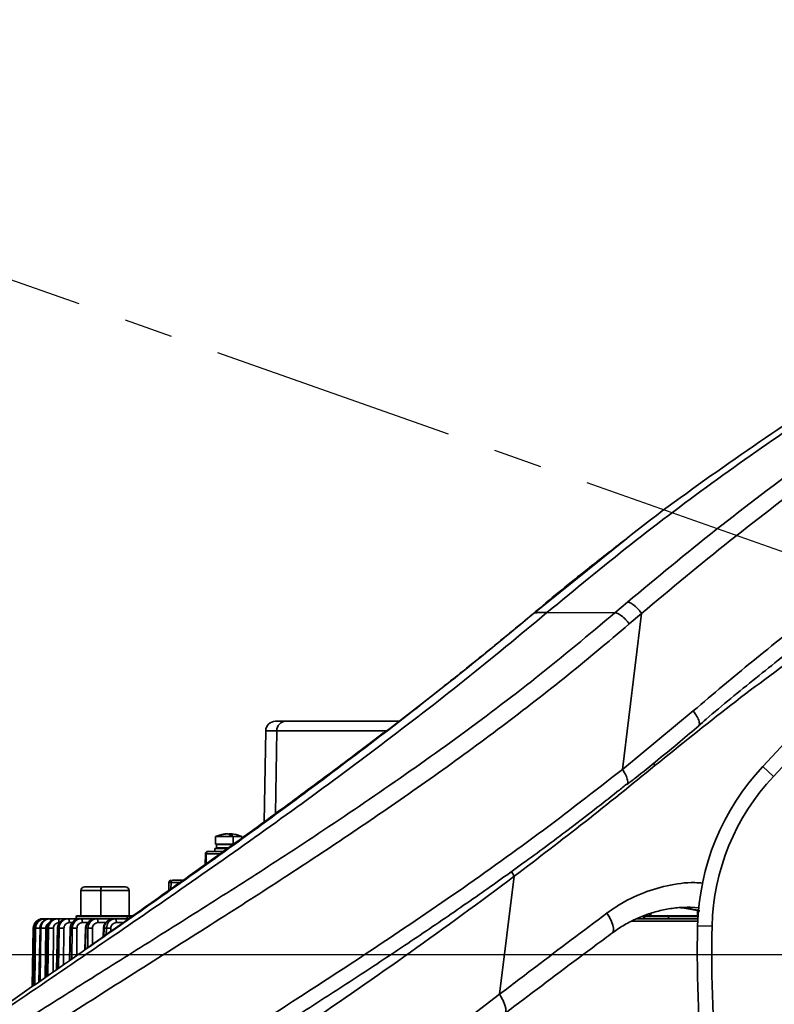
# Model space of a CAD drawing. Header units: millimetres. Extents: x -10540 to 6039, y -7467 to 6433.
# Tile 167 of 236: x -4586 to -4430, y 725 to 929. Entities that reach past the tile are written whole.
import ezdxf

# ---------------------------------------------------------------- set-up
doc = ezdxf.new("R2010")
doc.units = ezdxf.units.MM
doc.header["$LTSCALE"] = 8
doc.header["$PDSIZE"] = -1
doc.linetypes.add('CENTER', pattern=[10.16, 6.35, -1.27, 1.27, -1.27])
doc.layers.get('Defpoints').update_dxf_attribs({"true_color": 0x5e5e5e})
doc.layers.add('细实线层', color=7, linetype='Continuous')
doc.dimstyles.new('ISO-25', dxfattribs={"dimscale": 20, "dimtxt": 5, "dimasz": 6, "dimexe": 6, "dimexo": 0.625, "dimtad": 1, "dimtoh": 1, "dimdec": 0, "dimtxsty": 'Standard', "dimcen": 2.5, "dimclrd": 1, "dimclre": 1, "dimclrt": 4, "dimadec": 1, "dimazin": 2, "dimtfac": 1, "dimtdec": 0, "dimtmove": 0, "dimatfit": 0, "dimfxl": 1, "dimarcsym": 0})

# ---------------------------------------------------------------- blocks, each defined once
blk = doc.blocks.new('*D86')
at = {"color": 1, "lineweight": -2, "transparency": 16777216}
for p, q in [((-6322.53, 1953.41), (-6322.53, -622.79)), ((-4390.83, 112.7), (-4390.83, -622.79)), ((-4510.83, -502.79), (-6202.53, -502.79))]:
    blk.add_line(p, q, dxfattribs=at)
at = {"color": 1, "transparency": 16777216}
for points in [[(-6202.53, -482.79), (-6202.53, -522.79), (-6322.53, -502.79)], [(-4510.83, -482.79), (-4510.83, -522.79), (-4390.83, -502.79)]]:
    blk.add_solid(points, dxfattribs=at)
at = {"layer": 'Defpoints', "color": 0, "transparency": 16777216}
for p in [(-6322.53, 1965.91), (-4390.83, 125.2), (-6322.53, -502.79)]:
    blk.add_point(p, dxfattribs=at)
at = {"color": 4, "transparency": 16777216, "insert": (-5356.68, -420.29), "char_height": 100, "attachment_point": 5}
blk.add_mtext('{\\H1.4x;1932}', dxfattribs=at)
blk = doc.blocks.new('*D89')
at = {"color": 1, "lineweight": -2, "transparency": 16777216}
for p, q in [((-4417.71, 735.17), (-5044.16, 735.17)), ((-4924.16, 255.17), (-4924.16, 615.17)), ((-4708.39, 135.17), (-5044.16, 135.17))]:
    blk.add_line(p, q, dxfattribs=at)
at = {"color": 1, "transparency": 16777216}
for points in [[(-4944.16, 615.17), (-4904.16, 615.17), (-4924.16, 735.17)], [(-4944.16, 255.17), (-4904.16, 255.17), (-4924.16, 135.17)]]:
    blk.add_solid(points, dxfattribs=at)
at = {"layer": 'Defpoints', "color": 0, "transparency": 16777216}
for p in [(-4924.16, 735.17), (-4405.21, 735.17), (-4695.89, 135.17)]:
    blk.add_point(p, dxfattribs=at)
at = {"color": 4, "transparency": 16777216, "insert": (-5007.44, 435.17), "char_height": 100, "attachment_point": 5, "rotation": 90}
blk.add_mtext('{\\H1.4x;600}', dxfattribs=at)
blk = doc.blocks.new('*D90')
at = {"color": 1, "lineweight": -2, "transparency": 16777216}
for p, q in [((-4383.47, 1895.17), (-5044.16, 1895.17)), ((-4924.16, 855.17), (-4924.16, 1775.17)), ((-4417.71, 735.17), (-5044.16, 735.17))]:
    blk.add_line(p, q, dxfattribs=at)
at = {"color": 1, "transparency": 16777216}
for points in [[(-4944.16, 1775.17), (-4904.16, 1775.17), (-4924.16, 1895.17)], [(-4944.16, 855.17), (-4904.16, 855.17), (-4924.16, 735.17)]]:
    blk.add_solid(points, dxfattribs=at)
at = {"layer": 'Defpoints', "color": 0, "transparency": 16777216}
for p in [(-4924.16, 1895.17), (-4370.97, 1895.17), (-4405.21, 735.17)]:
    blk.add_point(p, dxfattribs=at)
at = {"color": 4, "transparency": 16777216, "insert": (-5007.44, 1315.17), "char_height": 100, "attachment_point": 5, "rotation": 90}
blk.add_mtext('{\\H1.4x;1160}', dxfattribs=at)
blk = doc.blocks.new('*D105')
at = {"layer": 'Defpoints', "color": 0, "transparency": 16777216}
for p in [(-4190.83, 1893.17), (-4428.18, 1280.34), (-5294.27, 1124.16), (-4190.83, 735.17), (-4190.83, 521.46)]:
    blk.add_point(p, dxfattribs=at)
at = {"layer": '细实线层', "color": 1, "lineweight": -2, "transparency": 16777216}
blk.add_arc((-4190.83, 735.17), 594.6, 101.583, 148.99841, dxfattribs=at)
at = {"layer": '细实线层', "color": 1, "transparency": 16777216}
for points in [[(-4312.23, 1337.56), (-4308.2, 1297.76), (-4190.83, 1329.77)], [(-4682.39, 1032.91), (-4718.58, 1049.95), (-4751.6, 932.86)]]:
    blk.add_solid(points, dxfattribs=at)
at = {"layer": '细实线层', "color": 4, "transparency": 16777216, "insert": (-4570.77, 1271.97), "char_height": 100, "attachment_point": 5, "rotation": 35.2907}
blk.add_mtext('60%%D', dxfattribs=at)

msp = doc.modelspace()

# ---------------------------------------------------------------- linework, layer by layer
at = {"linetype": 'Continuous', "lineweight": 35}
for p, q in [((-4460.47, 821.61), (-4479.62, 806.2)), ((-4462.91, 806.18), (-4460.34, 808.38)), ((-4479.62, 806.2), (-4479.71, 806.11)), ((-4462.91, 806.18), (-4477.03, 806.22)), ((-4457.39, 806.06), (-4461.36, 773.67)), ((-4457.39, 806.06), (-4459.94, 803.87)), ((-4461.36, 773.67), (-4446.65, 785.84)), ((-4533.39, 783.67), (-4531.22, 783.67)), ((-4531.22, 783.67), (-4507.76, 783.67)), ((-4535.39, 781.71), (-4535.72, 762.79)), ((-4533.1, 781.71), (-4535.39, 781.71)), ((-4533.1, 781.71), (-4533.38, 764.5)), ((-4510.24, 781.71), (-4533.1, 781.71)), ((-4510.79, 781.22), (-4510.89, 781.12)), ((-4454.61, 774.47), (-4454.94, 774.95)), ((-4430.02, 772.23), (-4432.2, 774.28)), ((-4542.59, 760.28), (-4542.59, 760.13)), ((-4542.56, 760.29), (-4542.56, 760.13)), ((-4542.54, 760.28), (-4542.54, 760.13)), ((-4542.36, 760.28), (-4541.99, 760.23)), ((-4545.84, 759.76), (-4545.84, 758.17)), ((-4545.68, 759.76), (-4545.84, 759.76)), ((-4542.18, 759.76), (-4545.68, 759.76)), ((-4542.18, 758.17), (-4542.18, 759.76)), ((-4540.34, 759.76), (-4542.18, 759.76)), ((-4540.34, 759.43), (-4540.34, 759.76)), ((-4547.93, 756.18), (-4547.97, 753.94)), ((-4547.76, 756.18), (-4547.93, 756.18)), ((-4547.76, 756.18), (-4547.79, 754.06)), ((-4544.85, 756.18), (-4547.76, 756.18)), ((-4547.43, 756.67), (-4547.29, 756.67)), ((-4547.29, 756.67), (-4544.17, 756.67)), ((-4545.99, 757.27), (-4545.99, 756.67)), ((-4543.34, 757.27), (-4545.99, 757.27)), ((-4542.18, 758.17), (-4545.84, 758.17)), ((-4545.59, 758.07), (-4545.59, 757.37)), ((-4542.26, 758.07), (-4545.59, 758.07)), ((-4543.2, 757.37), (-4545.59, 757.37)), ((-4544.59, 758.17), (-4544.59, 758.07)), ((-4544.59, 757.37), (-4544.59, 757.27)), ((-4542.59, 758.17), (-4542.59, 758.07)), ((-4484.4, 752.49), (-4483.81, 751.51)), ((-4555.5, 750.19), (-4555.53, 748.56)), ((-4555.04, 750.18), (-4555.06, 748.89)), ((-4553.29, 750.18), (-4555.04, 750.18)), ((-4554.65, 750.67), (-4552.66, 750.67)), ((-4483.81, 751.51), (-4486.87, 727)), ((-4573.76, 748.52), (-4573.76, 743.27)), ((-4569.59, 748.52), (-4573.76, 748.52)), ((-4569.59, 743.27), (-4569.59, 748.52)), ((-4563.76, 748.52), (-4569.59, 748.52)), ((-4563.76, 743.27), (-4563.76, 748.52)), ((-4449.33, 745), (-4445.42, 744.35)), ((-4445.36, 744.92), (-4447.34, 745.05)), ((-4445.76, 743.27), (-4445.76, 744.42)), ((-4583.45, 741.47), (-4583.02, 742.11)), ((-4583.02, 742.11), (-4582.56, 742.44)), ((-4582.01, 742.52), (-4582.65, 742.1)), ((-4582.57, 742.1), (-4582.12, 742.44)), ((-4582.56, 742.44), (-4582.38, 742.53)), ((-4582.06, 742.63), (-4582.39, 742.53)), ((-4582.38, 742.53), (-4581.63, 742.67)), ((-4582.12, 742.44), (-4581.94, 742.52)), ((-4581.83, 741.91), (-4582.07, 741.48)), ((-4581.64, 742.67), (-4582.06, 742.63)), ((-4581.69, 742.63), (-4582.01, 742.52)), ((-4581.94, 742.52), (-4581.58, 742.6)), ((-4581.27, 742.67), (-4581.69, 742.63)), ((-4581.42, 742.31), (-4581.66, 742.1)), ((-4581.64, 742.67), (-4581.63, 742.67)), ((-4581.63, 742.67), (-4581.27, 742.67)), ((-4581.58, 742.6), (-4581.2, 742.67)), ((-4581.52, 742.1), (-4581.09, 742.43)), ((-4581.27, 742.67), (-4581.2, 742.67)), ((-4581.04, 742.49), (-4581.23, 742.42)), ((-4581.2, 742.67), (-4580.31, 742.67)), ((-4581.09, 742.43), (-4580.9, 742.52)), ((-4580.9, 742.52), (-4580.54, 742.6)), ((-4580.69, 742.63), (-4580.82, 742.58)), ((-4580.54, 742.6), (-4580.17, 742.67)), ((-4580.31, 742.67), (-4580.17, 742.67)), ((-4580.17, 742.67), (-4578.77, 742.67)), ((-4580.16, 741.78), (-4579.91, 742.1)), ((-4579.55, 742.5), (-4580.11, 742.1)), ((-4579.91, 742.1), (-4579.3, 742.52)), ((-4579.3, 742.52), (-4578.94, 742.6)), ((-4578.94, 742.6), (-4578.58, 742.67)), ((-4578.77, 742.67), (-4578.58, 742.67)), ((-4578.58, 742.67), (-4576.68, 742.67)), ((-4578.2, 741.89), (-4578.3, 741.89)), ((-4578.13, 741.52), (-4577.74, 742.1)), ((-4577.38, 742.53), (-4578, 742.1)), ((-4577.22, 742.56), (-4577.38, 742.53)), ((-4577.05, 742.63), (-4577.16, 742.59)), ((-4576.68, 742.67), (-4576.55, 742.67)), ((-4576.55, 742.67), (-4576.43, 742.67)), ((-4576.43, 742.67), (-4574.04, 742.67)), ((-4575.55, 741.89), (-4576.16, 741.89)), ((-4575.44, 741.45), (-4575.03, 742.1)), ((-4574.66, 743.27), (-4574.76, 743.17)), ((-4574.76, 743.17), (-4574.76, 742.67)), ((-4574.04, 742.67), (-4574.46, 742.61)), ((-4574.14, 742.62), (-4573.73, 742.67)), ((-4574.04, 742.67), (-4573.73, 742.67)), ((-4573.73, 742.67), (-4570.85, 742.67)), ((-4572.37, 741.89), (-4573.46, 741.89)), ((-4572.17, 741.45), (-4571.77, 742.1)), ((-4571.54, 742.52), (-4572.14, 742.1)), ((-4571.77, 742.1), (-4571.5, 742.34)), ((-4571.45, 742.56), (-4571.54, 742.52)), ((-4571.5, 742.34), (-4571.18, 742.52)), ((-4570.85, 742.67), (-4571.45, 742.56)), ((-4571.2, 742.63), (-4571.23, 742.62)), ((-4571.18, 742.52), (-4570.83, 742.6)), ((-4570.85, 742.67), (-4570.48, 742.67)), ((-4570.83, 742.6), (-4570.48, 742.67)), ((-4570.48, 742.67), (-4567.09, 742.67)), ((-4568.61, 741.89), (-4570.21, 741.89)), ((-4567.78, 742.52), (-4568.37, 742.1)), ((-4567.93, 742.1), (-4567.67, 742.34)), ((-4567.66, 742.57), (-4567.78, 742.52)), ((-4567.67, 742.34), (-4567.35, 742.53)), ((-4567.09, 742.67), (-4567.66, 742.57)), ((-4567.44, 742.64), (-4567.45, 742.63)), ((-4567.35, 742.53), (-4567, 742.6)), ((-4567.09, 742.67), (-4566.66, 742.67)), ((-4567, 742.6), (-4566.66, 742.67)), ((-4566.66, 742.67), (-4563.85, 742.67)), ((-4564.97, 741.89), (-4566.39, 741.89)), ((-4564.16, 743.17), (-4564.24, 743.27)), ((-4564.16, 743.17), (-4564.16, 742.67)), ((-4445.72, 742.17), (-4459.43, 742.17)), ((-4458.43, 742.67), (-4445.7, 742.67)), ((-4457.03, 743.16), (-4456.76, 743.16)), ((-4456.66, 743.27), (-4456.76, 743.17)), ((-4456.76, 743.17), (-4456.76, 742.67)), ((-4455.76, 743.72), (-4455.76, 743.27)), ((-4455.44, 743.83), (-4455.44, 743.27)), ((-4451.78, 743.27), (-4451.8, 743.17)), ((-4451.8, 742.67), (-4451.8, 743.17)), ((-4583.63, 740.71), (-4583.84, 728.62)), ((-4583.82, 728.64), (-4583.62, 740.71)), ((-4583.48, 741.41), (-4583.63, 740.71)), ((-4583.62, 740.71), (-4583.63, 740.71)), ((-4583.62, 740.71), (-4583.45, 741.47)), ((-4583.24, 740.71), (-4583.46, 728.89)), ((-4583.33, 728.98), (-4583.16, 740.71)), ((-4583.1, 741.39), (-4583.24, 740.71)), ((-4583.16, 740.71), (-4583.24, 740.71)), ((-4583.24, 740.71), (-4583.22, 740.71)), ((-4583.16, 740.71), (-4583.01, 741.44)), ((-4582.24, 740.71), (-4582.46, 729.58)), ((-4582.1, 740.71), (-4582.24, 740.71)), ((-4582.24, 729.73), (-4582.1, 740.71)), ((-4582.24, 740.71), (-4582.24, 740.71)), ((-4582.1, 740.71), (-4581.95, 741.44)), ((-4581.04, 740.71), (-4581.18, 730.47)), ((-4580.69, 740.71), (-4580.9, 730.67)), ((-4580.68, 740.71), (-4580.89, 730.67)), ((-4580.47, 740.71), (-4580.68, 740.71)), ((-4580.59, 730.88), (-4580.47, 740.71)), ((-4579.43, 740.71), (-4579.54, 731.61)), ((-4578.6, 740.71), (-4578.79, 732.13)), ((-4578.57, 740.71), (-4578.76, 732.15)), ((-4578.43, 740.71), (-4578.57, 740.71)), ((-4578.43, 740.71), (-4578.57, 732.28)), ((-4578.3, 740.71), (-4578.43, 740.71)), ((-4578.39, 732.41), (-4578.3, 740.71)), ((-4577.28, 740.71), (-4577.35, 733.13)), ((-4575.98, 740.71), (-4576.14, 733.97)), ((-4575.91, 740.71), (-4576.07, 734.02)), ((-4575.58, 740.71), (-4575.91, 740.71)), ((-4575.64, 734.32), (-4575.58, 740.71)), ((-4575.58, 740.71), (-4575.44, 741.45)), ((-4574.58, 740.71), (-4574.63, 735.01)), ((-4572.8, 740.71), (-4572.91, 736.21)), ((-4572.7, 740.71), (-4572.81, 736.29)), ((-4572.31, 740.71), (-4572.7, 740.71)), ((-4572.34, 736.61), (-4572.31, 740.71)), ((-4572.31, 740.71), (-4572.17, 741.45)), ((-4571.34, 740.71), (-4571.37, 737.39)), ((-4569.06, 740.71), (-4569.11, 738.98)), ((-4568.92, 740.71), (-4568.97, 739.07)), ((-4568.47, 740.71), (-4568.92, 740.71)), ((-4568.48, 739.42), (-4568.47, 740.71)), ((-4568.47, 740.71), (-4568.33, 741.45)), ((-4567.54, 740.71), (-4567.54, 740.08)), ((-4442.75, 741.16), (-4445.75, 741.23))]:
    msp.add_line(p, q, dxfattribs=at)
at = {"linetype": 'Continuous', "lineweight": 35, "flags": 128}
for points in [[(-4564.16, 743.17), (-4565.32, 743.17), (-4566.71, 743.17), (-4568.23, 743.17), (-4569.8, 743.17), (-4571.29, 743.17), (-4572.61, 743.17), (-4573.67, 743.17), (-4574.4, 743.17), (-4574.73, 743.17), (-4574.76, 743.17)], [(-4563.13, 743.17), (-4563.32, 743.17), (-4564.16, 743.17)], [(-4464.57, 743.84), (-4464.05, 742.98), (-4463.64, 742.14), (-4463.35, 741.38), (-4463.2, 740.73), (-4463.19, 740.21), (-4463.33, 739.85), (-4463.43, 739.75)], [(-4451.8, 743.17), (-4453.29, 743.17), (-4454.61, 743.17), (-4455.67, 743.17), (-4456.4, 743.17), (-4456.73, 743.17), (-4456.76, 743.17)], [(-4445.67, 743.17), (-4446.16, 743.17), (-4447.32, 743.17), (-4448.7, 743.17), (-4450.23, 743.17), (-4451.8, 743.17)], [(-4542.13, 683.87), (-4530.67, 693.07), (-4508.95, 710.07), (-4486.87, 727), (-4486.87, 727), (-4486.87, 727)]]:
    msp.add_lwpolyline(points, dxfattribs=at)
at = {"linetype": 'Continuous', "lineweight": 35}
for centre, radius, start, end in [((-4723.69, 1048.21), 400, 316.7791, 329.2474), ((-4723.69, 1048.21), 403, 316.7791, 329.2474), ((-4533.39, 781.67), 2, 90, 179), ((-4531.16, 781.73), 1.94, 91.7955, 180.7675), ((-4395.77, 740.04), 50, 136.7791, 178.6396), ((-4395.77, 740.04), 47, 136.7791, 178.6396), ((-4543.09, 753.32), 7, 98.1063, 113.1324), ((-4542.55, 753.13), 7, 90.0061, 92.7231), ((-4543.67, 758.65), 1.86, 36.8042, 52.9007), ((-4542.55, 753.31), 6.81, 87.2394, 90.0064), ((-4543.09, 753.32), 7, 66.8676, 80.941), ((-4547.43, 756.17), 0.5, 90, 179), ((-4547.27, 756.19), 0.485, 91.7955, 180.7675), ((-4573.01, 748.52), 0.75, 90, 180), ((-4568.38, 748.7), 1.23, 152.4798, 188.5301), ((-4564.51, 748.52), 0.75, 0, 90), ((-4576.49, 740.73), 1.94, 91.7955, 180.7675), ((-4190.83, 735.17), 255, 178.6396, 186.2449), ((-4190.83, 735.17), 252, 178.6396, 186.0702)]:
    msp.add_arc(centre, radius, start, end, dxfattribs=at)
for points, knots in [([(-4477.03, 806.22), (-4471.26, 810.98), (-4459.74, 820.5), (-4441.78, 833.98), (-4423.38, 846.84), (-4404.56, 859.01), (-4385.86, 870.11), (-4370.6, 878.61), (-4361.62, 883.1), (-4358.78, 884.52)], [0, 0, 0, 0, 0.1597427, 0.3190753, 0.4777022, 0.6353386, 0.7917168, 0.934018, 1, 1, 1, 1]), ([(-4460.34, 808.38), (-4454.24, 813.45), (-4442.06, 823.58), (-4422.94, 838), (-4403.22, 851.84), (-4385.55, 863.25), (-4371.82, 871.63), (-4364.89, 875.6), (-4362.19, 877.14)], [0, 0, 0, 0, 0.200144, 0.400287, 0.60162, 0.802949, 0.923548, 1, 1, 1, 1]), ([(-4364.73, 871.9), (-4365.82, 871.27), (-4371.12, 868.21), (-4383.14, 860.8), (-4400.62, 849.47), (-4420.14, 835.7), (-4439.15, 821.31), (-4451.31, 811.14), (-4457.39, 806.06)], [0, 0, 0, 0, 0.032599, 0.159132, 0.368705, 0.578283, 0.789141, 1, 1, 1, 1]), ([(-4399.02, 863.32), (-4406.1, 859.02), (-4420.25, 850.4), (-4440.61, 836.39), (-4454.03, 826.79), (-4460.45, 821.62), (-4460.47, 821.61)], [0, 0, 0, 0, 0.33224, 0.664489, 0.999032, 1, 1, 1, 1]), ([(-4446.65, 785.84), (-4442.56, 789.3), (-4434.39, 796.2), (-4421.74, 806.19), (-4408.83, 815.92), (-4399.97, 822.15), (-4395.54, 825.27)], [0, 0, 0, 0, 0.249648, 0.499296, 0.749649, 1, 1, 1, 1]), ([(-4445.56, 782.74), (-4445.04, 783.19), (-4441.16, 786.57), (-4433.68, 792.67), (-4423.12, 801.05), (-4412.29, 809.21), (-4402.74, 816.15), (-4396.72, 820.28), (-4394.46, 821.83)], [0, 0, 0, 0, 0.032196, 0.241448, 0.451454, 0.662029, 0.872958, 1, 1, 1, 1]), ([(-4460.76, 821.38), (-4463.4, 819.33), (-4469.63, 814.5), (-4475.93, 809.39), (-4479.55, 806.29), (-4479.74, 806.13)], [0, 0, 0, 0, 0.411774, 0.969713, 1, 1, 1, 1]), ([(-4398.57, 815.41), (-4402.59, 812.77), (-4410.71, 807.46), (-4424.17, 798.03), (-4438.94, 787.14), (-4449.39, 778.69), (-4454.61, 774.47)], [0, 0, 0, 0, 0.206436, 0.416998, 0.708328, 1, 1, 1, 1]), ([(-4660.03, 670.62), (-4654.53, 674.53), (-4643.4, 682.44), (-4626.25, 694.45), (-4610.44, 705.23), (-4596.15, 714.66), (-4583.56, 722.76), (-4570.57, 730.96), (-4557.19, 739.34), (-4543.51, 747.97), (-4528.68, 757.52), (-4512.76, 768.13), (-4495.88, 780.03), (-4479.15, 792.59), (-4468.32, 801.65), (-4462.91, 806.18)], [0, 0, 0, 0, 0.094985, 0.192343, 0.289692, 0.354547, 0.419415, 0.48426, 0.549791, 0.615346, 0.680881, 0.760395, 0.83991, 0.919958, 1, 1, 1, 1]), ([(-4477.03, 806.22), (-4482.71, 801.51), (-4494.07, 792.08), (-4511.45, 778.68), (-4528.94, 765.75), (-4546.46, 753.31), (-4563.87, 741.28), (-4581.02, 729.6), (-4597.78, 718.2), (-4614.06, 707.02), (-4629.82, 695.96), (-4644.68, 685.3), (-4654.11, 678.28), (-4658.61, 674.94)], [0, 0, 0, 0, 0.091634, 0.183268, 0.274901, 0.366535, 0.458167, 0.549798, 0.641429, 0.733061, 0.824694, 0.916328, 1, 1, 1, 1]), ([(-4479.74, 806.14), (-4479.98, 805.94), (-4483.53, 802.97), (-4490.59, 797.18), (-4500.76, 789.03), (-4507.62, 783.73), (-4510.93, 781.17)], [0, 0, 0, 0, 0.022862, 0.343966, 0.682568, 1, 1, 1, 1]), ([(-4479.62, 806.2), (-4479.62, 806.2), (-4484.77, 801.89), (-4495.11, 793.4), (-4505.56, 785.28), (-4510.79, 781.22)], [0, 0, 0, 0, 0.000001, 0.499748, 1, 1, 1, 1]), ([(-4479.62, 806.2), (-4479.34, 806.21), (-4478.59, 806.22), (-4477.63, 806.22), (-4477.03, 806.22)], [0, 0, 0, 0, 0.374476, 1, 1, 1, 1]), ([(-4459.94, 803.87), (-4464.43, 800.08), (-4473.41, 792.51), (-4487.26, 781.86), (-4501.31, 771.61), (-4515.53, 761.8), (-4529.78, 752.34), (-4544.59, 742.81), (-4559.81, 733.19), (-4575.31, 723.41), (-4590.34, 713.76), (-4605.78, 703.55), (-4621.56, 692.77), (-4637.73, 681.45), (-4648.71, 673.66), (-4654.3, 669.67), (-4654.66, 669.42)], [0, 0, 0, 0, 0.067334, 0.134695, 0.202036, 0.2701, 0.338184, 0.406245, 0.483752, 0.561259, 0.639302, 0.71735, 0.80939, 0.901436, 0.993643, 1, 1, 1, 1]), ([(-4445.61, 782.79), (-4445.54, 782.82), (-4445.33, 782.94), (-4445.41, 783.6), (-4445.82, 784.63), (-4446.37, 785.44), (-4446.65, 785.84)], [0, 0, 0, 0, 0.14085, 0.427233, 0.713617, 1, 1, 1, 1]), ([(-4510.99, 781.25), (-4512.54, 780.06), (-4517.77, 776.03), (-4526.75, 769.35), (-4537.93, 761.14), (-4549.2, 753.03), (-4560.48, 745.03), (-4568.07, 739.69), (-4571.86, 737.04), (-4571.93, 736.99)], [0, 0, 0, 0, 0.076165, 0.256692, 0.439531, 0.624193, 0.810066, 0.996452, 1, 1, 1, 1]), ([(-4510.79, 781.22), (-4516, 777.26), (-4526.43, 769.33), (-4542.25, 757.81), (-4557.4, 747.03), (-4567.23, 740.18), (-4571.76, 737.02)], [0, 0, 0, 0, 0.255936, 0.512088, 0.775166, 1, 1, 1, 1]), ([(-4460.46, 770.5), (-4459.88, 770.96), (-4456.14, 773.87), (-4451.18, 777.97), (-4446.81, 781.63), (-4445.53, 782.7)], [0, 0, 0, 0, 0.1157045, 0.7422359, 1, 1, 1, 1]), ([(-4617.25, 668.15), (-4616.46, 668.7), (-4610.71, 672.76), (-4599.61, 680.34), (-4583.75, 690.98), (-4567.11, 701.74), (-4549.81, 712.72), (-4532.17, 723.94), (-4514.36, 735.49), (-4496.55, 747.51), (-4478.79, 760.13), (-4467.17, 769.16), (-4461.36, 773.67)], [0, 0, 0, 0, 0.01733, 0.1262584, 0.2351425, 0.3454502, 0.4558217, 0.5661287, 0.6742656, 0.7824068, 0.8912036, 1, 1, 1, 1]), ([(-4454.61, 774.47), (-4459.44, 770.55), (-4469.09, 762.69), (-4478.9, 755.24), (-4483.81, 751.51)], [0, 0, 0, 0, 0.499787, 1, 1, 1, 1]), ([(-4460.49, 770.55), (-4460.42, 770.58), (-4460.2, 770.71), (-4460.24, 771.38), (-4460.59, 772.43), (-4461.1, 773.26), (-4461.36, 773.67)], [0, 0, 0, 0, 0.138976, 0.425984, 0.712992, 1, 1, 1, 1]), ([(-4555.53, 705.7), (-4553.8, 706.79), (-4549, 709.82), (-4540.9, 714.92), (-4531.22, 721.05), (-4521.25, 727.46), (-4511.06, 734.12), (-4500.76, 741.01), (-4490.87, 747.83), (-4481.27, 754.67), (-4471.95, 761.64), (-4464.98, 767), (-4461.18, 770.06), (-4460.53, 770.59)], [0, 0, 0, 0, 0.056339, 0.155883, 0.258097, 0.362649, 0.468987, 0.576346, 0.683646, 0.777792, 0.877134, 0.978812, 1, 1, 1, 1]), ([(-4544.74, 760.12), (-4544.57, 760.16), (-4544.27, 760.23), (-4543.95, 760.27), (-4543.82, 760.28)], [0, 0, 0, 0, 0.559997, 1, 1, 1, 1]), ([(-4544.51, 760.12), (-4544.34, 760.16), (-4544.04, 760.23), (-4543.72, 760.27), (-4543.59, 760.28)], [0, 0, 0, 0, 0.559997, 1, 1, 1, 1]), ([(-4543.82, 760.28), (-4543.79, 760.29), (-4543.72, 760.29), (-4543.66, 760.3), (-4543.62, 760.29), (-4543.62, 760.29), (-4543.62, 760.29)], [0, 0, 0, 0, 0.27231, 0.544678, 0.815757, 1, 1, 1, 1]), ([(-4543.2, 760.28), (-4543.22, 760.29), (-4543.25, 760.29), (-4543.32, 760.3), (-4543.42, 760.29), (-4543.51, 760.29), (-4543.56, 760.29), (-4543.59, 760.28)], [0, 0, 0, 0, 0.213973, 0.427991, 0.640996, 0.853565, 1, 1, 1, 1]), ([(-4542.88, 760.12), (-4542.94, 760.16), (-4543.05, 760.23), (-4543.16, 760.27), (-4543.2, 760.28)], [0, 0, 0, 0, 0.559997, 1, 1, 1, 1]), ([(-4542.97, 760.28), (-4542.96, 760.29), (-4542.93, 760.29), (-4542.85, 760.3), (-4542.76, 760.29), (-4542.67, 760.29), (-4542.61, 760.29), (-4542.59, 760.28)], [0, 0, 0, 0, 0.213973, 0.427991, 0.640996, 0.853565, 1, 1, 1, 1]), ([(-4542.36, 760.28), (-4542.39, 760.29), (-4542.45, 760.29), (-4542.52, 760.3), (-4542.56, 760.29), (-4542.56, 760.29), (-4542.55, 760.29), (-4542.54, 760.28)], [0, 0, 0, 0, 0.2139726, 0.4279909, 0.6409962, 0.8535648, 1, 1, 1, 1]), ([(-4542.22, 760.12), (-4542.28, 760.16), (-4542.39, 760.23), (-4542.49, 760.27), (-4542.54, 760.28)], [0, 0, 0, 0, 0.559997, 1, 1, 1, 1]), ([(-4544.63, 760.13), (-4544.66, 760.13), (-4544.69, 760.13), (-4544.73, 760.12), (-4544.74, 760.12)], [0, 0, 0, 0, 0.560063, 1, 1, 1, 1]), ([(-4544.51, 760.12), (-4544.54, 760.12), (-4544.58, 760.13), (-4544.62, 760.13), (-4544.63, 760.13)], [0, 0, 0, 0, 0.559932, 1, 1, 1, 1]), ([(-4483.81, 751.51), (-4483.81, 751.51), (-4490.95, 746.12), (-4505.35, 735.62), (-4527.08, 720.58), (-4546.98, 707.3), (-4564.87, 695.55), (-4580.66, 685.12), (-4592.08, 677.56), (-4598.03, 673.46), (-4599.02, 672.78)], [0, 0, 0, 0, 0.0000004, 0.184395, 0.368853, 0.5532269, 0.6928219, 0.8325193, 0.9722061, 1, 1, 1, 1]), ([(-4555, 750.67), (-4555.06, 750.67), (-4555.16, 750.66), (-4555.27, 750.59), (-4555.35, 750.53), (-4555.41, 750.45), (-4555.48, 750.34), (-4555.49, 750.24), (-4555.5, 750.18)], [0, 0, 0, 0, 0.23948, 0.368223, 0.499679, 0.631189, 0.760078, 1, 1, 1, 1]), ([(-4555.04, 750.18), (-4555.17, 750.18), (-4555.43, 750.19), (-4555.48, 750.19), (-4555.5, 750.19)], [0, 0, 0, 0, 0.486172, 1, 1, 1, 1]), ([(-4554.65, 750.67), (-4554.71, 750.66), (-4554.82, 750.65), (-4554.95, 750.51), (-4555.02, 750.35), (-4555.03, 750.23), (-4555.04, 750.18)], [0, 0, 0, 0, 0.270438, 0.562384, 0.78956, 1, 1, 1, 1]), ([(-4464.57, 743.84), (-4463.97, 744.27), (-4461.79, 745.83), (-4457.68, 747.97), (-4452.14, 749.64), (-4447.74, 750.32), (-4445.26, 750.12), (-4444.71, 750.07)], [0, 0, 0, 0, 0.102965, 0.375534, 0.648125, 0.922448, 1, 1, 1, 1]), ([(-4572.93, 749.27), (-4572.94, 749.27), (-4572.97, 749.27), (-4572.29, 749.27), (-4571.09, 749.27), (-4570.01, 749.27), (-4569.47, 749.27)], [0, 0, 0, 0, 0.160261, 0.440175, 0.720089, 1, 1, 1, 1]), ([(-4569.47, 749.27), (-4568.91, 749.27), (-4567.79, 749.27), (-4566.23, 749.27), (-4565.09, 749.27), (-4564.51, 749.27), (-4564.57, 749.27), (-4564.59, 749.27)], [0, 0, 0, 0, 0.225863, 0.451726, 0.677589, 0.903452, 1, 1, 1, 1]), ([(-4463.41, 739.73), (-4463.29, 739.83), (-4462.41, 740.54), (-4460.6, 741.63), (-4458.02, 742.94), (-4455.3, 743.94), (-4452.5, 744.64), (-4449.83, 745.03), (-4448.1, 745.05), (-4447.34, 745.06)], [0, 0, 0, 0, 0.02728, 0.194139, 0.362099, 0.530577, 0.698771, 0.866929, 1, 1, 1, 1]), ([(-4449.64, 744.98), (-4449.17, 744.96), (-4447.75, 744.87), (-4446.3, 744.63), (-4445.35, 744.34), (-4445.32, 744.33)], [0, 0, 0, 0, 0.325662, 0.976605, 1, 1, 1, 1]), ([(-4583.03, 742.11), (-4583.12, 742), (-4583.29, 741.81), (-4583.45, 741.57), (-4583.48, 741.42), (-4583.48, 741.41)], [0, 0, 0, 0, 0.4870905, 0.9591558, 1, 1, 1, 1]), ([(-4583.18, 741.89), (-4583.3, 741.76), (-4583.42, 741.61), (-4583.48, 741.43), (-4583.48, 741.41)], [0, 0, 0, 0, 0.911008, 1, 1, 1, 1]), ([(-4582.65, 742.1), (-4582.73, 742), (-4582.9, 741.8), (-4583.06, 741.56), (-4583.09, 741.41), (-4583.1, 741.39)], [0, 0, 0, 0, 0.4735581, 0.9342171, 1, 1, 1, 1]), ([(-4583.01, 741.44), (-4582.95, 741.56), (-4582.84, 741.8), (-4582.66, 742), (-4582.57, 742.1)], [0, 0, 0, 0, 0.489439, 1, 1, 1, 1]), ([(-4581.66, 742.1), (-4581.83, 741.89), (-4582.15, 741.49), (-4582.21, 740.96), (-4582.24, 740.71)], [0, 0, 0, 0, 0.511825, 1, 1, 1, 1]), ([(-4581.95, 741.44), (-4581.9, 741.56), (-4581.79, 741.8), (-4581.61, 742), (-4581.52, 742.1)], [0, 0, 0, 0, 0.488868, 1, 1, 1, 1]), ([(-4580.31, 742.67), (-4580.53, 742.65), (-4580.93, 742.62), (-4581.27, 742.4), (-4581.42, 742.31)], [0, 0, 0, 0, 0.553147, 1, 1, 1, 1]), ([(-4581.03, 742.5), (-4581.06, 742.55), (-4581.11, 742.65), (-4581.17, 742.66), (-4581.2, 742.67)], [0, 0, 0, 0, 0.51495, 1, 1, 1, 1]), ([(-4580.29, 741.9), (-4580.4, 741.73), (-4580.64, 741.37), (-4580.68, 740.93), (-4580.71, 740.71)], [0, 0, 0, 0, 0.482145, 1, 1, 1, 1]), ([(-4580.11, 742.1), (-4580.27, 741.89), (-4580.59, 741.49), (-4580.65, 740.96), (-4580.68, 740.71)], [0, 0, 0, 0, 0.507997, 1, 1, 1, 1]), ([(-4579.92, 742.07), (-4579.92, 742.12), (-4579.93, 742.29), (-4579.99, 742.49), (-4580.08, 742.65), (-4580.14, 742.66), (-4580.17, 742.67)], [0, 0, 0, 0, 0.137064, 0.482337, 0.751022, 1, 1, 1, 1]), ([(-4578.77, 742.67), (-4578.91, 742.66), (-4579.18, 742.65), (-4579.43, 742.55), (-4579.55, 742.5)], [0, 0, 0, 0, 0.499997, 1, 1, 1, 1]), ([(-4578.3, 741.89), (-4578.47, 741.86), (-4578.79, 741.82), (-4579.16, 741.51), (-4579.39, 741.12), (-4579.42, 740.84), (-4579.43, 740.71)], [0, 0, 0, 0, 0.27878, 0.558125, 0.779267, 1, 1, 1, 1]), ([(-4578.19, 741.9), (-4578.3, 741.73), (-4578.54, 741.37), (-4578.59, 740.93), (-4578.61, 740.71)], [0, 0, 0, 0, 0.481054, 1, 1, 1, 1]), ([(-4578.3, 741.89), (-4578.31, 742), (-4578.32, 742.23), (-4578.4, 742.49), (-4578.49, 742.65), (-4578.55, 742.66), (-4578.58, 742.67)], [0, 0, 0, 0, 0.270482, 0.562372, 0.789516, 1, 1, 1, 1]), ([(-4578, 742.1), (-4578.08, 742), (-4578.25, 741.81), (-4578.42, 741.47), (-4578.54, 741.1), (-4578.56, 740.84), (-4578.57, 740.71)], [0, 0, 0, 0, 0.25, 0.5, 0.75, 1, 1, 1, 1]), ([(-4577.74, 742.1), (-4577.65, 742.18), (-4577.47, 742.35), (-4577.14, 742.54), (-4576.91, 742.6), (-4576.79, 742.63)], [0, 0, 0, 0, 0.333461, 0.666923, 1, 1, 1, 1]), ([(-4576.16, 741.89), (-4576.32, 741.86), (-4576.64, 741.82), (-4577.01, 741.51), (-4577.23, 741.12), (-4577.26, 740.84), (-4577.28, 740.71)], [0, 0, 0, 0, 0.278749, 0.558087, 0.779248, 1, 1, 1, 1]), ([(-4576.79, 742.63), (-4576.79, 742.63), (-4576.67, 742.67), (-4576.55, 742.67), (-4576.43, 742.67)], [0, 0, 0, 0, 0.00115, 1, 1, 1, 1]), ([(-4576.43, 742.67), (-4576.39, 742.66), (-4576.31, 742.63), (-4576.22, 742.42), (-4576.17, 742.15), (-4576.16, 741.97), (-4576.16, 741.89)], [0, 0, 0, 0, 0.270482, 0.562372, 0.789516, 1, 1, 1, 1]), ([(-4575.35, 742.1), (-4575.41, 742.05), (-4575.64, 741.86), (-4575.89, 741.38), (-4575.95, 740.93), (-4575.98, 740.71)], [0, 0, 0, 0, 0.139831, 0.571369, 1, 1, 1, 1]), ([(-4575.34, 742.1), (-4575.43, 742), (-4575.6, 741.79), (-4575.83, 741.33), (-4575.88, 740.95), (-4575.91, 740.71)], [0, 0, 0, 0, 0.268762, 0.52535, 1, 1, 1, 1]), ([(-4574.4, 742.63), (-4574.62, 742.57), (-4574.98, 742.47), (-4575.25, 742.2), (-4575.35, 742.1)], [0, 0, 0, 0, 0.597417, 1, 1, 1, 1]), ([(-4574.46, 742.61), (-4574.5, 742.6), (-4574.68, 742.58), (-4574.93, 742.44), (-4575.18, 742.26), (-4575.3, 742.14), (-4575.34, 742.1)], [0, 0, 0, 0, 0.115636, 0.529554, 0.824448, 1, 1, 1, 1]), ([(-4575.03, 742.1), (-4574.86, 742.25), (-4574.59, 742.49), (-4574.26, 742.59), (-4574.14, 742.62)], [0, 0, 0, 0, 0.632768, 1, 1, 1, 1]), ([(-4574.58, 743.27), (-4574.6, 743.27), (-4574.74, 743.27), (-4574.08, 743.27), (-4572.66, 743.27), (-4570.57, 743.27), (-4568.24, 743.27), (-4565.93, 743.27), (-4564.8, 743.27), (-4564.24, 743.27)], [0, 0, 0, 0, 0.0357108, 0.1964231, 0.357136, 0.5178493, 0.6785621, 0.8392744, 1, 1, 1, 1]), ([(-4573.46, 741.89), (-4573.62, 741.86), (-4573.95, 741.82), (-4574.32, 741.51), (-4574.54, 741.12), (-4574.57, 740.84), (-4574.58, 740.71)], [0, 0, 0, 0, 0.2787697, 0.5581014, 0.7792615, 1, 1, 1, 1]), ([(-4573.73, 742.67), (-4573.69, 742.66), (-4573.61, 742.63), (-4573.52, 742.42), (-4573.47, 742.15), (-4573.46, 741.97), (-4573.46, 741.89)], [0, 0, 0, 0, 0.270482, 0.562372, 0.789516, 1, 1, 1, 1]), ([(-4572.36, 741.9), (-4572.48, 741.73), (-4572.72, 741.37), (-4572.77, 740.94), (-4572.8, 740.71)], [0, 0, 0, 0, 0.471677, 1, 1, 1, 1]), ([(-4572.14, 742.1), (-4572.22, 742), (-4572.39, 741.8), (-4572.62, 741.34), (-4572.67, 740.96), (-4572.7, 740.71)], [0, 0, 0, 0, 0.2655298, 0.5210188, 1, 1, 1, 1]), ([(-4570.21, 741.89), (-4570.37, 741.86), (-4570.7, 741.82), (-4571.07, 741.51), (-4571.3, 741.12), (-4571.33, 740.84), (-4571.34, 740.71)], [0, 0, 0, 0, 0.278843, 0.5581732, 0.7793129, 1, 1, 1, 1]), ([(-4570.21, 741.89), (-4570.21, 742), (-4570.23, 742.23), (-4570.3, 742.49), (-4570.39, 742.65), (-4570.45, 742.66), (-4570.48, 742.67)], [0, 0, 0, 0, 0.270482, 0.562372, 0.789516, 1, 1, 1, 1]), ([(-4568.61, 741.9), (-4568.72, 741.73), (-4568.98, 741.38), (-4569.03, 740.95), (-4569.06, 740.71)], [0, 0, 0, 0, 0.464023, 1, 1, 1, 1]), ([(-4568.37, 742.1), (-4568.45, 742), (-4568.62, 741.8), (-4568.85, 741.34), (-4568.89, 740.96), (-4568.92, 740.71)], [0, 0, 0, 0, 0.264976, 0.520226, 1, 1, 1, 1]), ([(-4568.33, 741.45), (-4568.28, 741.57), (-4568.18, 741.81), (-4568.01, 742), (-4567.93, 742.1)], [0, 0, 0, 0, 0.49104, 1, 1, 1, 1]), ([(-4566.39, 741.89), (-4566.55, 741.87), (-4566.88, 741.82), (-4567.26, 741.51), (-4567.5, 741.12), (-4567.53, 740.85), (-4567.54, 740.71)], [0, 0, 0, 0, 0.278975, 0.55831, 0.779409, 1, 1, 1, 1]), ([(-4566.39, 741.89), (-4566.39, 742), (-4566.4, 742.23), (-4566.48, 742.49), (-4566.57, 742.65), (-4566.63, 742.66), (-4566.66, 742.67)], [0, 0, 0, 0, 0.270482, 0.562372, 0.789516, 1, 1, 1, 1]), ([(-4564.24, 743.27), (-4563.79, 743.27), (-4562.99, 743.27), (-4562.95, 743.27), (-4562.94, 743.27)], [0, 0, 0, 0, 0.562495, 1, 1, 1, 1]), ([(-4486.87, 727), (-4484.36, 728.91), (-4476.97, 734.53), (-4469.51, 740.14), (-4464.57, 743.84)], [0, 0, 0, 0, 0.338801, 1, 1, 1, 1]), ([(-4456.86, 742.67), (-4456.88, 742.68), (-4456.93, 742.7), (-4456.99, 742.83), (-4457.02, 743), (-4457.02, 743.11), (-4457.03, 743.16)], [0, 0, 0, 0, 0.270482, 0.562372, 0.789516, 1, 1, 1, 1]), ([(-4456.54, 743.27), (-4456.56, 743.27), (-4456.61, 743.27), (-4455.69, 743.27), (-4454.02, 743.27), (-4452.53, 743.27), (-4451.78, 743.27)], [0, 0, 0, 0, 0.156236, 0.437484, 0.71873, 1, 1, 1, 1]), ([(-4451.78, 743.27), (-4451, 743.27), (-4449.44, 743.27), (-4447.32, 743.27), (-4445.93, 743.27), (-4445.61, 743.27), (-4445.53, 743.27)], [0, 0, 0, 0, 0.303318, 0.606634, 0.909951, 1, 1, 1, 1]), ([(-4583.48, 741.41), (-4583.52, 741.31), (-4583.61, 741.08), (-4583.62, 740.84), (-4583.63, 740.71)], [0, 0, 0, 0, 0.46398, 1, 1, 1, 1]), ([(-4583.24, 740.72), (-4583.27, 740.72), (-4583.42, 740.72), (-4583.57, 740.71), (-4583.6, 740.71), (-4583.62, 740.71)], [0, 0, 0, 0, 0.1671177, 0.6075496, 1, 1, 1, 1]), ([(-4583.11, 741.39), (-4583.11, 741.38), (-4583.22, 741.18), (-4583.23, 740.94), (-4583.24, 740.71)], [0, 0, 0, 0, 0.033544, 1, 1, 1, 1]), ([(-4582.25, 740.71), (-4582.28, 740.71), (-4582.4, 740.71), (-4582.62, 740.72), (-4582.88, 740.72), (-4583.09, 740.71), (-4583.14, 740.71), (-4583.16, 740.71)], [0, 0, 0, 0, 0.063767, 0.280668, 0.507072, 0.766446, 1, 1, 1, 1]), ([(-4582.1, 741.42), (-4582.11, 741.4), (-4582.24, 741.19), (-4582.25, 740.94), (-4582.25, 740.71)], [0, 0, 0, 0, 0.0857121, 1, 1, 1, 1]), ([(-4581.04, 740.71), (-4581.12, 740.71), (-4581.28, 740.71), (-4581.54, 740.71), (-4581.8, 740.72), (-4582.01, 740.71), (-4582.07, 740.71), (-4582.1, 740.71)], [0, 0, 0, 0, 0.174661, 0.365741, 0.564356, 0.792529, 1, 1, 1, 1]), ([(-4580.35, 741.78), (-4580.36, 741.78), (-4580.53, 741.74), (-4580.76, 741.5), (-4580.99, 741.12), (-4581.02, 740.85), (-4581.04, 740.71)], [0, 0, 0, 0, 0.021349, 0.400462, 0.700521, 1, 1, 1, 1]), ([(-4580.68, 740.71), (-4580.7, 740.71), (-4580.73, 740.71), (-4580.69, 740.71), (-4580.68, 740.71)], [0, 0, 0, 0, 0.840325, 1, 1, 1, 1]), ([(-4580.47, 740.71), (-4580.46, 740.9), (-4580.43, 741.28), (-4580.25, 741.61), (-4580.16, 741.78)], [0, 0, 0, 0, 0.5, 1, 1, 1, 1]), ([(-4579.43, 740.71), (-4579.5, 740.71), (-4579.66, 740.71), (-4579.91, 740.71), (-4580.16, 740.71), (-4580.37, 740.71), (-4580.44, 740.71), (-4580.47, 740.71)], [0, 0, 0, 0, 0.175801, 0.36649, 0.563928, 0.791335, 1, 1, 1, 1]), ([(-4578.57, 740.71), (-4578.6, 740.71), (-4578.64, 740.71), (-4578.59, 740.71), (-4578.58, 740.71)], [0, 0, 0, 0, 0.788467, 1, 1, 1, 1]), ([(-4578.3, 740.71), (-4578.29, 740.85), (-4578.27, 741.13), (-4578.17, 741.39), (-4578.13, 741.52)], [0, 0, 0, 0, 0.5, 1, 1, 1, 1]), ([(-4578.3, 740.71), (-4578.25, 740.71), (-4578.14, 740.71), (-4577.84, 740.71), (-4577.54, 740.71), (-4577.36, 740.71), (-4577.28, 740.71)], [0, 0, 0, 0, 0.270322, 0.562414, 0.789676, 1, 1, 1, 1]), ([(-4575.91, 740.71), (-4575.94, 740.71), (-4575.98, 740.71), (-4575.97, 740.71), (-4575.97, 740.71)], [0, 0, 0, 0, 0.6934303, 1, 1, 1, 1]), ([(-4575.58, 740.71), (-4575.52, 740.71), (-4575.41, 740.71), (-4575.12, 740.71), (-4574.83, 740.71), (-4574.66, 740.71), (-4574.58, 740.71)], [0, 0, 0, 0, 0.271331, 0.562154, 0.788667, 1, 1, 1, 1]), ([(-4572.7, 740.71), (-4572.73, 740.71), (-4572.79, 740.71), (-4572.79, 740.71), (-4572.79, 740.71)], [0, 0, 0, 0, 0.618066, 1, 1, 1, 1]), ([(-4571.34, 740.71), (-4571.44, 740.71), (-4571.65, 740.71), (-4571.94, 740.71), (-4572.17, 740.71), (-4572.27, 740.71), (-4572.31, 740.71)], [0, 0, 0, 0, 0.272288, 0.561909, 0.787711, 1, 1, 1, 1]), ([(-4568.92, 740.71), (-4568.97, 740.71), (-4569.04, 740.71), (-4569.05, 740.71), (-4569.05, 740.71)], [0, 0, 0, 0, 0.550817, 1, 1, 1, 1]), ([(-4567.54, 740.71), (-4567.63, 740.71), (-4567.83, 740.71), (-4568.1, 740.71), (-4568.33, 740.71), (-4568.43, 740.71), (-4568.47, 740.71)], [0, 0, 0, 0, 0.273198, 0.561678, 0.786802, 1, 1, 1, 1]), ([(-4485.83, 722.95), (-4484.53, 723.94), (-4478.19, 728.76), (-4470.71, 734.36), (-4464.51, 738.96), (-4463.44, 739.75)], [0, 0, 0, 0, 0.176224, 0.857894, 1, 1, 1, 1]), ([(-4571.76, 737.02), (-4572.54, 736.48), (-4578.64, 732.21), (-4589.9, 724.43), (-4605.43, 713.64), (-4620.52, 702.97), (-4633.75, 693.42), (-4641.82, 687.38), (-4645.14, 684.89)], [0, 0, 0, 0, 0.029964, 0.236762, 0.443556, 0.649821, 0.856096, 1, 1, 1, 1]), ([(-4486.87, 727), (-4486.69, 726.71), (-4486.34, 726.14), (-4485.95, 725.31), (-4485.68, 724.55), (-4485.54, 723.9), (-4485.56, 723.39), (-4485.67, 723.07), (-4485.82, 722.99), (-4485.87, 722.96)], [0, 0, 0, 0, 0.155229, 0.310457, 0.465686, 0.620915, 0.776143, 0.931372, 1, 1, 1, 1])]:
    msp.add_open_spline(points, degree=3, knots=knots, dxfattribs=at)
for points in [[(-4460.34, 808.38), (-4460.26, 808.38), (-4460.09, 808.38), (-4459.77, 808.27), (-4459.4, 808.06), (-4459, 807.77), (-4458.57, 807.41), (-4458.15, 807), (-4457.75, 806.54), (-4457.51, 806.22), (-4457.39, 806.06)], [(-4462.91, 806.18), (-4462.83, 806.18), (-4462.67, 806.18), (-4462.34, 806.07), (-4461.97, 805.86), (-4461.56, 805.58), (-4461.14, 805.22), (-4460.72, 804.8), (-4460.31, 804.35), (-4460.06, 804.03), (-4459.94, 803.87)]]:
    msp.add_open_spline(points, degree=3, dxfattribs=at)
at = {"layer": '细实线层', "color": 2, "linetype": 'CENTER'}
msp.add_line((-4190.83, 735.17), (-5294.27, 1124.16), dxfattribs=at)

# ---------------------------------------------------------------- dimensions: what is measured, and where the dimension line sits
dim = msp.add_linear_dim(base=(-6322.53, -502.79), p1=(-4390.83, 125.2), p2=(-6322.53, 1965.91), text='{\\H1.4x;<>}', dimstyle='ISO-25')
dim.commit()
dim.dimension.update_dxf_attribs({"geometry": '*D86', "text_midpoint": (-5356.68, -420.29)})
for base, p1, p2, picture, middle in [((-4924.16, 1895.17), (-4405.21, 735.17), (-4370.97, 1895.17), '*D90', (-5007.44, 1315.17)), ((-4924.16, 735.17), (-4695.89, 135.17), (-4405.21, 735.17), '*D89', (-5007.44, 435.17))]:
    dim = msp.add_linear_dim(base=base, p1=p1, p2=p2, angle=90, text='{\\H1.4x;<>}', dimstyle='ISO-25')
    dim.commit()
    dim.dimension.update_dxf_attribs({"geometry": picture, "text_midpoint": middle})
at = {"layer": '细实线层', "color": 2}
dim = msp.add_angular_dim_2l(base=(-4428.18, 1280.34), line1=((-4190.83, 521.46), (-4190.83, 1893.17)), line2=((-4190.83, 735.17), (-5294.27, 1124.16)), text='60%%D', dimstyle='ISO-25', dxfattribs=at)
dim.commit()
dim.dimension.update_dxf_attribs({"geometry": '*D105', "text_midpoint": (-4570.77, 1271.97)})

doc.saveas('drawing.dxf')
